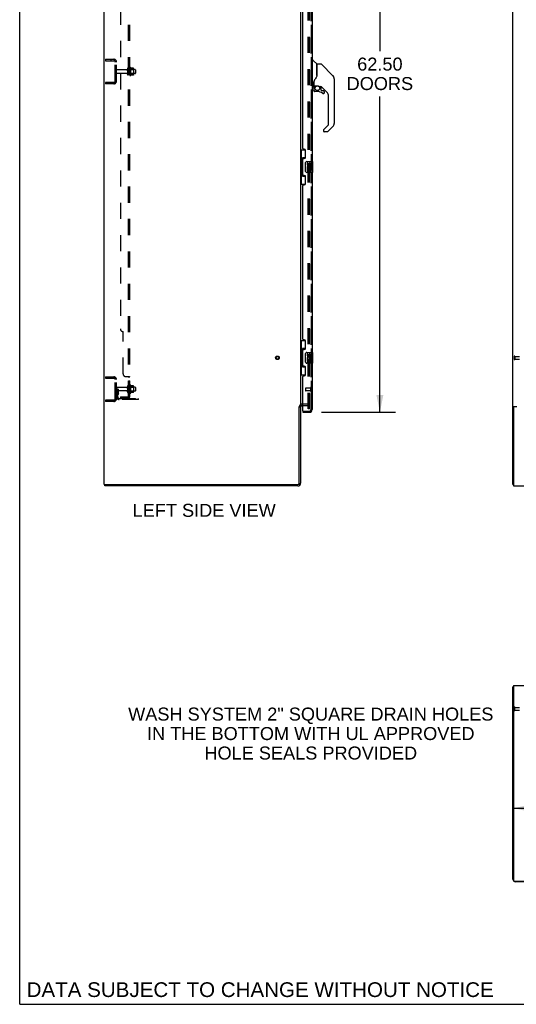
# Model space of a CAD drawing. Header units: inches. Extents: x 0 to 270, y 0 to 175.
# Tile 1 of 95: x 0 to 46, y 0 to 90. Entities that reach past the tile are written whole.
import ezdxf

# ---------------------------------------------------------------- set-up
doc = ezdxf.new("R2010")
doc.units = ezdxf.units.IN
doc.header["$LTSCALE"] = 14.84127
doc.header["$MEASUREMENT"] = 0
doc.linetypes.add('HIDDEN', pattern=[0.2, 0.1, -0.1])
doc.layers.get('0').update_dxf_attribs({"linetype": 'CONTINUOUS'})
for name, color, linetype in [('DEFAULT_2', 8, 'HIDDEN'), ('DIMENSIONS', 7, 'CONTINUOUS'), ('LEFT_OR_SECONDARY_DOOR_ASSEMBLY', 7, 'CONTINUOUS'), ('RIGHT_OR_MAIN_DOOR_ASSEMBLY', 7, 'CONTINUOUS'), ('SUBPANELS', 7, 'CONTINUOUS')]:
    doc.layers.add(name, color=color, linetype=linetype)
doc.styles.get("Standard").update_dxf_attribs({"font": 'arial.ttf'})
doc.dimstyles.new('DIMSTYLE_1', dxfattribs={"dimtxt": 1.190476, "dimasz": 1.587302, "dimexe": 0.09, "dimexo": 0.07, "dimgap": 0.0375, "dimtad": 0, "dimtih": 1, "dimtoh": 1, "dimzin": 4, "dimdsep": 46, "dimtxsty": 'Standard', "dimblk": '_FILLED', "dimblk1": '_FILLED', "dimblk2": '_FILLED', "dimcen": 0.09, "dimadec": 3, "dimazin": 1, "dimtfac": 1, "dimtdec": 3, "dimtofl": 0, "dimtmove": 0, "dimatfit": 3, "dimldrblk": '_FILLED', "dimfxl": 0, "dimtolj": 1, "dimtzin": 4, "dimarcsym": 0})

# ---------------------------------------------------------------- blocks, each defined once
blk = doc.blocks.new('_FILLED')
at = {"color": 0, "linetype": 'ByBlock'}
blk.add_solid([(0, 0), (-1, 0.2), (-1, -0.2)], dxfattribs=at)
blk = doc.blocks.new('*D10')
at = {"layer": 'DIMENSIONS', "color": 2, "linetype": 'Continuous'}
for p, q in [((27.675, 116.79), (34.449, 116.79)), ((33.02, 116.79), (33.02, 87.418)), ((33.02, 54.29), (33.02, 83.252)), ((27.675, 54.29), (34.449, 54.29))]:
    blk.add_line(p, q, dxfattribs=at)
at = {"layer": 'DIMENSIONS', "color": 2, "linetype": 'Continuous', "xscale": 1.5873015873, "yscale": 1.5873015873, "zscale": 1.5873015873}
for p, rotation in [((33.02, 116.79), 90), ((33.02, 54.29), 270)]:
    blk.add_blockref('_FILLED', p, dxfattribs=dict(at, rotation=rotation))
at = {"layer": 'DIMENSIONS', "color": 2, "linetype": 'Continuous', "insert": (33.02, 86.823), "char_height": 1.1905, "width": 6.08957, "attachment_point": 2, "line_spacing_factor": 0.9}
blk.add_mtext('62.50\\PDOORS', dxfattribs=at)
blk = doc.blocks.new('*D11')
at = {"layer": 'DIMENSIONS', "color": 2, "linetype": 'Continuous'}
for p, q in [((62.965, 16.341), (62.965, 19.41)), ((45.215, 17.981), (51.415, 17.981)), ((62.965, 17.981), (56.765, 17.981))]:
    blk.add_line(p, q, dxfattribs=at)
at = {"layer": 'DIMENSIONS', "color": 2, "linetype": 'Continuous', "xscale": 1.5873015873, "yscale": 1.5873015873, "zscale": 1.5873015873, "rotation": 180}
blk.add_blockref('_FILLED', (45.215, 17.981), dxfattribs=at)
at = {"layer": 'DIMENSIONS', "color": 2, "linetype": 'Continuous', "xscale": 1.5873015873, "yscale": 1.5873015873, "zscale": 1.5873015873}
blk.add_blockref('_FILLED', (62.965, 17.981), dxfattribs=at)
at = {"layer": 'DIMENSIONS', "color": 2, "linetype": 'Continuous', "insert": (54.09, 18.576), "char_height": 1.1905, "width": 4.16003, "attachment_point": 2, "line_spacing_factor": 0.9}
blk.add_mtext('17.75\\Ptyp.', dxfattribs=at)
blk = doc.blocks.new('*D12')
at = {"layer": 'DIMENSIONS', "color": 2, "linetype": 'Continuous'}
for p, q in [((58.814, 14.23), (58.814, 17.404)), ((60.854, 14.23), (57.385, 14.23)), ((58.814, 11.23), (58.814, 7.722)), ((58.814, 7.722), (60.203, 7.722))]:
    blk.add_line(p, q, dxfattribs=at)
at = {"layer": 'DIMENSIONS', "color": 2, "linetype": 'Continuous', "xscale": 1.5873015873, "yscale": 1.5873015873, "zscale": 1.5873015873}
for p, rotation in [((58.814, 14.23), 270), ((58.814, 11.23), 90)]:
    blk.add_blockref('_FILLED', p, dxfattribs=dict(at, rotation=rotation))
at = {"layer": 'DIMENSIONS', "color": 2, "linetype": 'Continuous', "insert": (60.798, 8.318), "char_height": 1.1905, "width": 3.23509, "attachment_point": 1, "line_spacing_factor": 0.9}
blk.add_mtext('3.00\\Ptyp.', dxfattribs=at)
blk = doc.blocks.new('*D13')
at = {"layer": 'DIMENSIONS', "color": 2, "linetype": 'Continuous'}
for p, q in [((10.103, 110.946), (15.729, 110.946)), ((10.103, 110.679), (10.103, 109.517)), ((26.707, 110.946), (21.08, 110.946))]:
    blk.add_line(p, q, dxfattribs=at)
at = {"layer": 'DIMENSIONS', "color": 2, "linetype": 'Continuous', "xscale": 1.5873015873, "yscale": 1.5873015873, "zscale": 1.5873015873, "rotation": 180}
blk.add_blockref('_FILLED', (10.103, 110.946), dxfattribs=at)
at = {"layer": 'DIMENSIONS', "color": 2, "linetype": 'Continuous', "xscale": 1.5873015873, "yscale": 1.5873015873, "zscale": 1.5873015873}
blk.add_blockref('_FILLED', (26.707, 110.946), dxfattribs=at)
at = {"layer": 'DIMENSIONS', "color": 2, "linetype": 'Continuous', "insert": (18.405, 111.541), "char_height": 1.1905, "width": 6.54983, "attachment_point": 2, "line_spacing_factor": 0.9}
blk.add_mtext('16.60\\PUSABLE\\PDEPTH', dxfattribs=at)

msp = doc.modelspace()

# ---------------------------------------------------------------- linework, layer by layer
at = {"color": 7, "linetype": 'Continuous'}
for p, q in [((0, 0), (0, 174.6032)), ((7.7528, 47.6654), (7.7528, 119.4154)), ((45.2149, 47.6654), (45.2149, 119.4154)), ((25.7528, 116.2591), (25.7528, 54.8216)), ((25.6278, 47.7904), (25.6278, 54.784)), ((25.6341, 54.7904), (25.7528, 54.7904)), ((25.7528, 54.7904), (25.7528, 47.7904)), ((25.9568, 54.9154), (25.8778, 54.9154)), ((45.3125, 54.784), (45.2149, 54.784)), ((45.2755, 54.8216), (45.5899, 54.8216)), ((45.2774, 54.7279), (45.2774, 47.5404)), ((45.5899, 54.7904), (45.3399, 54.7904)), ((7.7528, 47.6654), (25.5028, 47.6654)), ((7.8153, 47.5404), (7.8153, 47.6654)), ((25.5028, 47.5404), (7.8153, 47.5404)), ((45.2149, 47.6654), (45.2774, 47.6654)), ((45.2774, 47.5404), (110.9024, 47.5404)), ((45.2149, 11.4796), (45.2149, 29.1046)), ((45.2149, 29.1046), (45.2774, 29.1046)), ((45.2755, 29.1429), (45.2774, 29.1413)), ((45.2774, 29.2296), (45.2774, 11.3546)), ((45.2774, 29.2296), (110.9024, 29.2296)), ((45.3399, 11.2921), (110.7774, 11.2921)), ((61.9649, 11.2296), (45.4649, 11.2296)), ((0, 0), (269.8413, 0))]:
    msp.add_line(p, q, dxfattribs=at)
for points in [[(45.254, 54.8107), (45.2462, 54.8077), (45.2425, 54.8063), (45.2388, 54.8048), (45.2354, 54.8033), (45.2322, 54.8019), (45.2293, 54.8004), (45.2265, 54.7989), (45.224, 54.7973), (45.2218, 54.7957), (45.2199, 54.7941), (45.2183, 54.7925), (45.2171, 54.7908), (45.2161, 54.7892), (45.2155, 54.7875), (45.215, 54.7858), (45.2149, 54.784)], [(45.2755, 54.8216), (45.2735, 54.82), (45.271, 54.8185), (45.2682, 54.8169), (45.265, 54.8153), (45.2615, 54.8138), (45.2578, 54.8122), (45.254, 54.8107)], [(45.2388, 29.124), (45.2354, 29.1227), (45.2322, 29.1214), (45.2293, 29.1201), (45.2265, 29.1188), (45.224, 29.1174), (45.2218, 29.1159), (45.2199, 29.1144), (45.2183, 29.1129), (45.2171, 29.1114), (45.2161, 29.1098), (45.2155, 29.1082), (45.215, 29.1065), (45.2149, 29.1046)], [(45.2755, 29.1429), (45.2735, 29.1407), (45.271, 29.1387), (45.2682, 29.1367), (45.265, 29.1348), (45.2615, 29.133), (45.2578, 29.1313), (45.254, 29.1297), (45.2501, 29.1282), (45.2462, 29.1267), (45.2388, 29.124)]]:
    msp.add_lwpolyline(points, dxfattribs=at)
at = {"color": 3, "linetype": 'Continuous'}
msp.add_lwpolyline([(45.3702, 54.8216), (45.3705, 54.8198), (45.3706, 54.818), (45.3705, 54.8163), (45.3702, 54.8147), (45.3697, 54.8131), (45.369, 54.8116), (45.3681, 54.81), (45.367, 54.8085), (45.3656, 54.807), (45.364, 54.8056), (45.3624, 54.8043), (45.3607, 54.803), (45.3588, 54.8017), (45.3568, 54.8004), (45.3547, 54.7992), (45.3526, 54.7979), (45.3506, 54.7966), (45.3486, 54.7953), (45.3466, 54.794), (45.3448, 54.7925), (45.3432, 54.7911), (45.3426, 54.7904)], dxfattribs=at)
at = {"color": 7, "linetype": 'Continuous'}
for centre, radius, start, end in [((25.8778, 54.7904), 0.125, 90, 180), ((45.3399, 54.7279), 0.0625, 90, 180), ((25.5028, 47.7904), 0.25, 270, 360), ((25.5028, 47.7904), 0.125, 270, 360), ((45.4649, 28.9796), 0.25, 138.606841, 139.23913), ((45.4649, 11.4796), 0.25, 180, 270), ((45.3399, 11.3546), 0.0625, 180, 270)]:
    msp.add_arc(centre, radius, start, end, dxfattribs=at)
at = {"layer": 'DEFAULT_2', "color": 8, "linetype": 'HIDDEN'}
for p, q in [((26.4403, 54.6029), (26.4403, 116.4779)), ((26.5653, 54.6029), (26.5653, 116.4779)), ((7.8778, 86.6654), (7.8778, 86.5404)), ((7.8778, 86.6654), (8.6278, 86.6654)), ((7.8778, 86.5404), (8.6278, 86.5404)), ((8.3538, 86.6654), (8.3538, 86.5404)), ((8.7528, 84.6654), (8.7528, 86.4154)), ((8.8778, 84.6654), (8.8778, 86.4154)), ((9.8678, 85.7979), (9.8678, 85.2829)), ((9.9778, 85.7979), (9.9778, 85.2829)), ((10.1028, 85.2062), (10.1028, 85.8745)), ((10.1728, 85.8962), (10.1728, 85.1845)), ((10.4175, 85.8593), (10.1993, 85.8593)), ((10.4388, 85.796), (10.4388, 85.2847)), ((9.8053, 85.7054), (8.9078, 85.7054)), ((9.8053, 85.3754), (8.9078, 85.3754)), ((10.5728, 85.7279), (9.9778, 85.7279)), ((10.5728, 85.3529), (9.9778, 85.3529)), ((10.1228, 85.7239), (10.1028, 85.7439)), ((10.1228, 85.3569), (10.1028, 85.3369)), ((10.1228, 85.7239), (10.1228, 85.3569)), ((10.1228, 85.7239), (10.4188, 85.7239)), ((10.1228, 85.3569), (10.4188, 85.3569)), ((10.4175, 85.2215), (10.1993, 85.2215)), ((10.4188, 85.7239), (10.4388, 85.7439)), ((10.4188, 85.7239), (10.4188, 85.3569)), ((10.4188, 85.3569), (10.4388, 85.3369)), ((10.6028, 85.6979), (10.6028, 85.3829)), ((7.8778, 84.5404), (7.8778, 84.4154)), ((8.6278, 84.5404), (7.8778, 84.5404)), ((8.6278, 84.4154), (7.8778, 84.4154)), ((8.3538, 84.5404), (8.3538, 84.4154)), ((45.3399, 59.4324), (45.3399, 59.1484)), ((45.3829, 59.4324), (45.3829, 59.1484)), ((45.3829, 59.4144), (45.8299, 59.4144)), ((45.3829, 59.1664), (45.8299, 59.1664)), ((7.8778, 57.5404), (8.6278, 57.5404)), ((7.8778, 57.5404), (7.8778, 57.4154)), ((7.8778, 57.4154), (8.6278, 57.4154)), ((8.3538, 57.5404), (8.3538, 57.4154)), ((8.7528, 55.5404), (8.7528, 57.2904)), ((8.8778, 55.5404), (8.8778, 57.2904)), ((8.9818, 56.4154), (8.8778, 56.4154)), ((9.8053, 56.5804), (8.9078, 56.5804)), ((9.8053, 56.2504), (8.9078, 56.2504)), ((8.9659, 56.069), (8.917, 56.0011)), ((8.9678, 56.0748), (8.9678, 56.4154)), ((8.9678, 56.2404), (9.0718, 56.2404)), ((8.9818, 56.4154), (9.0718, 56.4154)), ((8.9818, 55.7141), (8.9818, 56.4154)), ((9.0503, 56.0082), (9.0014, 55.9403)), ((9.0718, 56.0748), (9.0718, 56.4154)), ((9.8678, 56.6729), (9.8678, 56.1579)), ((9.9778, 56.6729), (9.9778, 56.1579)), ((10.5728, 56.6029), (9.9778, 56.6029)), ((10.5728, 56.2279), (9.9778, 56.2279)), ((10.1028, 56.0812), (10.1028, 56.7495)), ((10.1228, 56.5989), (10.1028, 56.6189)), ((10.1228, 56.2319), (10.1028, 56.2119)), ((10.1228, 56.5989), (10.4188, 56.5989)), ((10.1228, 56.5989), (10.1228, 56.2319)), ((10.1228, 56.2319), (10.4188, 56.2319)), ((10.1728, 56.7712), (10.1728, 56.0595)), ((10.4175, 56.7343), (10.1993, 56.7343)), ((10.4175, 56.0965), (10.1993, 56.0965)), ((10.4188, 56.5989), (10.4388, 56.6189)), ((10.4188, 56.5989), (10.4188, 56.2319)), ((10.4188, 56.2319), (10.4388, 56.2119)), ((10.4388, 56.671), (10.4388, 56.1597)), ((10.6028, 56.5729), (10.6028, 56.2579)), ((8.6278, 55.4154), (7.8778, 55.4154)), ((7.8778, 55.4154), (7.8778, 55.2904)), ((8.6278, 55.2904), (7.8778, 55.2904)), ((8.3538, 55.4154), (8.3538, 55.2904)), ((9.1243, 55.5716), (10.8778, 55.5716)), ((10.8778, 55.4676), (9.1243, 55.4676)), ((10.3748, 55.4676), (10.3748, 55.5716)), ((10.6308, 55.4676), (10.6308, 55.5716)), ((10.8778, 55.4676), (10.8778, 55.5716)), ((26.3778, 55.0404), (25.8778, 55.0404)), ((25.9568, 54.9154), (26.3778, 54.9154)), ((26.5653, 54.6029), (26.4403, 54.6029)), ((26.5653, 54.6029), (26.4403, 54.6029)), ((45.3399, 26.9626), (45.3399, 27.2466)), ((45.3829, 26.9626), (45.3829, 27.2466)), ((45.3829, 27.2286), (45.8299, 27.2286)), ((45.3829, 26.9806), (45.8299, 26.9806))]:
    msp.add_line(p, q, dxfattribs=at)
for points in [[(10.1993, 85.8593), (10.1981, 85.8593), (10.1968, 85.8596), (10.1958, 85.8599), (10.195, 85.8602), (10.1943, 85.8605), (10.1938, 85.8609), (10.1933, 85.8612), (10.1928, 85.8616), (10.1924, 85.8619), (10.1921, 85.8623), (10.1918, 85.8626), (10.1915, 85.8629), (10.1913, 85.8632), (10.1911, 85.8635), (10.1909, 85.8638), (10.1907, 85.864), (10.1906, 85.8643), (10.1904, 85.8645)], [(10.4266, 85.8533), (10.4258, 85.8548), (10.4248, 85.8561), (10.4235, 85.8572), (10.4221, 85.8581), (10.4205, 85.8588), (10.4188, 85.8592), (10.4175, 85.8593)], [(10.1904, 85.2162), (10.1906, 85.2164), (10.1907, 85.2167), (10.1909, 85.217), (10.1911, 85.2173), (10.1913, 85.2176), (10.1915, 85.2179), (10.1918, 85.2182), (10.1921, 85.2185), (10.1924, 85.2188), (10.1928, 85.2191), (10.1933, 85.2195), (10.1938, 85.2198), (10.1943, 85.2202), (10.195, 85.2205), (10.1958, 85.2209), (10.1968, 85.2212), (10.1981, 85.2214), (10.1993, 85.2215)], [(10.4266, 85.2274), (10.4258, 85.226), (10.4248, 85.2247), (10.4235, 85.2235), (10.4221, 85.2226), (10.4205, 85.222), (10.4188, 85.2216), (10.4175, 85.2215)], [(10.1993, 56.7343), (10.1981, 56.7343), (10.1968, 56.7346), (10.1958, 56.7349), (10.195, 56.7352), (10.1943, 56.7355), (10.1938, 56.7359), (10.1933, 56.7362), (10.1928, 56.7366), (10.1924, 56.7369), (10.1921, 56.7373), (10.1918, 56.7376), (10.1915, 56.7379), (10.1913, 56.7382), (10.1911, 56.7385), (10.1909, 56.7388), (10.1907, 56.739), (10.1906, 56.7393), (10.1904, 56.7395)], [(10.1904, 56.0912), (10.1906, 56.0914), (10.1907, 56.0917), (10.1909, 56.092), (10.1911, 56.0923), (10.1913, 56.0926), (10.1915, 56.0929), (10.1918, 56.0932), (10.1921, 56.0935), (10.1924, 56.0938), (10.1928, 56.0941), (10.1933, 56.0945), (10.1938, 56.0948), (10.1943, 56.0952), (10.195, 56.0955), (10.1958, 56.0959), (10.1968, 56.0962), (10.1981, 56.0964), (10.1993, 56.0965)], [(10.4266, 56.7283), (10.4258, 56.7298), (10.4248, 56.7311), (10.4235, 56.7322), (10.4221, 56.7331), (10.4205, 56.7338), (10.4188, 56.7342), (10.4175, 56.7343)], [(10.4266, 56.1024), (10.4258, 56.101), (10.4248, 56.0997), (10.4235, 56.0985), (10.4221, 56.0976), (10.4205, 56.097), (10.4188, 56.0966), (10.4175, 56.0965)]]:
    msp.add_lwpolyline(points, dxfattribs=at)
for radius in [0.1635, 0.124]:
    msp.add_circle((23.6278, 59.2904), radius, dxfattribs=at)
for centre, radius, start, end in [((8.6278, 86.4154), 0.25, 0, 90), ((8.6278, 86.4154), 0.125, 0, 90), ((9.9228, 85.7979), 0.055, 0, 180), ((10.1411, 85.8745), 0.0384, 34.449665, 180), ((9.5726, 85.5404), 0.6977, 27.681396, 30.663132), ((10.2976, 85.796), 0.1412, 0, 23.950005), ((8.9078, 85.6754), 0.03, 90, 180), ((8.9078, 85.4054), 0.03, 180, 270), ((9.8053, 85.7679), 0.0625, 270, 360), ((9.8053, 85.3129), 0.0625, 0, 90), ((9.9228, 85.2829), 0.055, 180, 360), ((10.1411, 85.2062), 0.0384, 180, 325.550335), ((9.5726, 85.5404), 0.6977, 329.336868, 332.318604), ((10.2976, 85.2847), 0.1412, 336.049995, 360), ((10.5728, 85.6979), 0.03, 0, 90), ((10.5728, 85.3829), 0.03, 270, 360), ((8.6278, 84.6654), 0.25, 270, 360), ((8.6278, 84.6654), 0.125, 270, 360), ((45.3614, 59.4324), 0.0215, 0, 180), ((45.3614, 59.1484), 0.0215, 180, 360), ((8.6278, 57.2904), 0.25, 0, 90), ((8.6278, 57.2904), 0.125, 0, 90), ((8.9078, 56.5504), 0.03, 90, 180), ((8.9078, 56.2804), 0.03, 180, 270), ((9.0858, 55.8795), 0.208, 144.246113, 180), ((8.9578, 56.0748), 0.01, 324.246113, 360), ((8.9578, 56.0748), 0.114, 324.246113, 360), ((9.8053, 56.6429), 0.0625, 270, 360), ((9.8053, 56.1879), 0.0625, 0, 90), ((9.9228, 56.6729), 0.055, 0, 180), ((9.9228, 56.1579), 0.055, 180, 360), ((10.1411, 56.7495), 0.0384, 34.449665, 180), ((10.1411, 56.0812), 0.0384, 180, 325.550335), ((9.5726, 56.4154), 0.6977, 27.681396, 30.663132), ((9.5726, 56.4154), 0.6977, 329.336868, 332.318604), ((10.2976, 56.671), 0.1412, 0, 23.950005), ((10.2976, 56.1597), 0.1412, 336.049995, 360), ((10.5728, 56.5729), 0.03, 0, 90), ((10.5728, 56.2579), 0.03, 270, 360), ((8.6278, 55.5404), 0.25, 270, 360), ((8.6278, 55.5404), 0.125, 270, 360), ((9.1243, 55.7141), 0.2465, 180, 270), ((9.0858, 55.8795), 0.104, 144.246113, 180), ((9.1243, 55.7141), 0.1425, 180, 270), ((25.8778, 54.7904), 0.25, 90, 180), ((26.3778, 54.8529), 0.1875, 0, 90), ((26.3778, 54.8529), 0.0625, 0, 90), ((45.3614, 27.2466), 0.0215, 359.999999, 180), ((45.3614, 26.9626), 0.0215, 180, 0.000001)]:
    msp.add_arc(centre, radius, start, end, dxfattribs=at)
at = {"layer": 'LEFT_OR_SECONDARY_DOOR_ASSEMBLY', "color": 8, "linetype": 'HIDDEN'}
for p, q in [((26.7068, 54.5369), (26.7068, 116.5439)), ((26.2068, 56.5084), (26.2068, 56.2804)), ((26.6638, 56.5184), (26.2168, 56.5184)), ((26.6638, 56.2704), (26.2168, 56.2704)), ((26.6638, 56.5364), (26.6638, 56.2524)), ((25.9768, 54.3944), (26.5643, 54.3944))]:
    msp.add_line(p, q, dxfattribs=at)
at = {"layer": 'LEFT_OR_SECONDARY_DOOR_ASSEMBLY', "color": 3, "linetype": 'Continuous'}
for p, q in [((26.8108, 93.7904), (26.8108, 77.2904)), ((25.9568, 78.4979), (25.9568, 92.5829)), ((26.0768, 78.4379), (26.0168, 78.4379)), ((26.2068, 77.6879), (26.2068, 78.3079)), ((25.9568, 76.0829), (25.9568, 77.4979)), ((26.0168, 77.5579), (26.0768, 77.5579)), ((26.0768, 76.0229), (26.0168, 76.0229)), ((26.2068, 75.2729), (26.2068, 75.8929)), ((26.8108, 76.2904), (26.8108, 59.7904)), ((25.9568, 60.9979), (25.9568, 75.0829)), ((26.0168, 75.1429), (26.0768, 75.1429)), ((26.0768, 60.9379), (26.0168, 60.9379)), ((26.2068, 60.1879), (26.2068, 60.8079)), ((25.9568, 58.5829), (25.9568, 59.9979)), ((26.0168, 60.0579), (26.0768, 60.0579)), ((26.8108, 58.7904), (26.8108, 54.5369)), ((26.0768, 58.5229), (26.0168, 58.5229)), ((26.2068, 57.7729), (26.2068, 58.3929)), ((25.9568, 54.4144), (25.9568, 57.5829)), ((26.0168, 57.6429), (26.0768, 57.6429)), ((25.9568, 54.2904), (26.5643, 54.2904))]:
    msp.add_line(p, q, dxfattribs=at)
at = {"layer": 'LEFT_OR_SECONDARY_DOOR_ASSEMBLY', "color": 7, "linetype": 'Continuous'}
for p, q in [((26.8501, 86.4853), (26.8108, 86.4853)), ((26.8501, 84.1703), (26.8501, 86.5364)), ((26.858, 86.5443), (26.9126, 86.5443)), ((27.2352, 86.238), (26.9404, 86.5328)), ((27.2438, 86.2171), (27.2438, 85.1656)), ((27.2517, 85.1775), (27.2517, 86.2215)), ((27.6128, 86.2293), (27.2596, 86.2293)), ((27.6685, 86.2063), (28.7112, 85.1636)), ((27.2513, 85.186), (27.2303, 85.1286)), ((28.4059, 85.4689), (28.4058, 85.4689)), ((28.7115, 85.163), (28.4461, 85.4286)), ((28.7784, 85.0738), (28.7785, 85.0732)), ((28.8265, 84.8852), (28.8265, 80.7822)), ((26.8501, 84.2215), (26.8108, 84.2215)), ((26.9289, 84.1624), (26.858, 84.1624)), ((26.9683, 84.611), (26.9682, 84.603)), ((26.9682, 84.603), (26.9682, 84.2018)), ((26.9684, 84.5191), (26.9687, 84.5257)), ((26.9687, 84.5257), (26.9693, 84.5323)), ((26.9693, 84.5323), (26.9702, 84.5388)), ((26.9702, 84.5388), (26.9713, 84.5454)), ((26.9713, 84.5454), (26.9727, 84.5519)), ((26.9722, 84.0293), (26.9722, 83.7917)), ((26.9744, 84.0293), (26.9834, 84.0293)), ((26.9771, 84.6335), (26.9761, 84.6088)), ((26.9761, 84.2535), (26.9761, 84.6088)), ((26.9958, 84.2338), (27.2911, 84.2338)), ((27.0951, 84.2338), (27.0298, 84.1685)), ((27.0354, 84.1631), (27.0334, 84.165)), ((27.0378, 84.1607), (27.0354, 84.1631)), ((27.4878, 84.1624), (27.5639, 84.1624)), ((27.6021, 84.1587), (27.6021, 83.8754)), ((28.1417, 83.6661), (27.6465, 84.1613)), ((26.9834, 83.7917), (26.9744, 83.7917)), ((27.2871, 83.713), (27.0509, 83.713)), ((27.6055, 83.867), (27.6774, 83.7952)), ((27.6857, 83.7917), (27.8383, 83.7917)), ((27.8469, 83.5174), (27.8383, 83.517)), ((27.9151, 83.5937), (27.9064, 83.5937)), ((27.9151, 83.5937), (27.9146, 83.5851)), ((27.917, 83.713), (27.917, 83.5937)), ((28.3147, 80.6967), (28.3147, 83.2485)), ((27.8603, 80.2097), (28.2916, 80.641)), ((28.7112, 80.5038), (28.259, 80.0516)), ((27.8422, 80.1672), (27.8422, 80.1073)), ((28.2033, 80.0286), (27.921, 80.0286)), ((25.7528, 78.3654), (26.1933, 78.3654)), ((25.7918, 78.3654), (25.7918, 77.3404)), ((26.1568, 78.3654), (26.1568, 77.5855)), ((25.7701, 77.3404), (25.8928, 77.3404)), ((25.7701, 77.3404), (25.7701, 76.2404)), ((25.8928, 77.3707), (25.8928, 77.3911)), ((25.8928, 76.2404), (25.8928, 77.3404)), ((26.1568, 77.6304), (25.9298, 77.6304)), ((25.9298, 77.6304), (25.9298, 75.9504)), ((26.2158, 76.3904), (26.2158, 77.1904)), ((26.3158, 77.2904), (26.8558, 77.2904)), ((26.4163, 77.1362), (26.3534, 77.1362)), ((26.3534, 77.1362), (26.3534, 76.9998)), ((26.4163, 76.9998), (26.4163, 77.1362)), ((26.4814, 77.0624), (26.4814, 76.9934)), ((26.542, 76.9998), (26.542, 77.0418)), ((26.6049, 77.0419), (26.6049, 76.9055)), ((26.6049, 76.9055), (26.6678, 76.9055)), ((26.6678, 76.9055), (26.6678, 77.0419)), ((26.8708, 76.3054), (26.8708, 77.2754)), ((25.7701, 76.2404), (25.8928, 76.2404)), ((25.7918, 76.2404), (25.7918, 75.2154)), ((25.8928, 76.1897), (25.8928, 76.2101)), ((25.9298, 75.9504), (26.1568, 75.9504)), ((26.1568, 75.9953), (26.1568, 75.2154)), ((26.8558, 76.2904), (26.3158, 76.2904)), ((26.3716, 76.6749), (26.3534, 76.6749)), ((26.3534, 76.6749), (26.3534, 76.4446)), ((26.3534, 76.4446), (26.4163, 76.4446)), ((26.406, 76.6749), (26.4334, 76.6941)), ((26.406, 76.6749), (26.6678, 76.6749)), ((26.4163, 76.6121), (26.4814, 76.6121)), ((26.4163, 76.4446), (26.4163, 76.6121)), ((26.4814, 76.6121), (26.4814, 76.476)), ((26.4814, 76.476), (26.542, 76.476)), ((26.542, 76.6121), (26.6049, 76.6121)), ((26.542, 76.476), (26.542, 76.6121)), ((26.5971, 76.7109), (26.6548, 76.6859)), ((26.6049, 76.6121), (26.6049, 76.4446)), ((26.6049, 76.4446), (26.6678, 76.4446)), ((26.6678, 76.4446), (26.6678, 76.6749)), ((25.7528, 75.2154), (26.1933, 75.2154)), ((25.7528, 60.8654), (26.1933, 60.8654)), ((25.7918, 60.8654), (25.7918, 59.8404)), ((26.1568, 60.8654), (26.1568, 60.0855)), ((25.7701, 59.8404), (25.8928, 59.8404)), ((25.7701, 59.8404), (25.7701, 58.7404)), ((25.8928, 59.8707), (25.8928, 59.8911)), ((25.8928, 58.7404), (25.8928, 59.8404)), ((26.1568, 60.1304), (25.9298, 60.1304)), ((25.9298, 60.1304), (25.9298, 58.4504)), ((26.2158, 58.8904), (26.2158, 59.6904)), ((26.3158, 59.7904), (26.8558, 59.7904)), ((26.4163, 59.6362), (26.3534, 59.6362)), ((26.3534, 59.6362), (26.3534, 59.4998)), ((26.4163, 59.4998), (26.4163, 59.6362)), ((26.8708, 58.8054), (26.8708, 59.7754)), ((25.7701, 58.7404), (25.8928, 58.7404)), ((25.7918, 58.7404), (25.7918, 57.7154)), ((25.8928, 58.6897), (25.8928, 58.7101)), ((26.8558, 58.7904), (26.3158, 58.7904)), ((26.3716, 59.1749), (26.3534, 59.1749)), ((26.3534, 59.1749), (26.3534, 58.9446)), ((26.3534, 58.9446), (26.4163, 58.9446)), ((26.406, 59.1749), (26.4334, 59.1941)), ((26.406, 59.1749), (26.6678, 59.1749)), ((26.4163, 59.1121), (26.4814, 59.1121)), ((26.4163, 58.9446), (26.4163, 59.1121)), ((26.4814, 59.5624), (26.4814, 59.4934)), ((26.4814, 59.1121), (26.4814, 58.976)), ((26.4814, 58.976), (26.542, 58.976)), ((26.542, 59.4998), (26.542, 59.5418)), ((26.542, 59.1121), (26.6049, 59.1121)), ((26.542, 58.976), (26.542, 59.1121)), ((26.5971, 59.2109), (26.6548, 59.1859)), ((26.6049, 59.5419), (26.6049, 59.4055)), ((26.6049, 59.4055), (26.6678, 59.4055)), ((26.6049, 59.1121), (26.6049, 58.9446)), ((26.6049, 58.9446), (26.6678, 58.9446)), ((26.6678, 59.4055), (26.6678, 59.5419)), ((26.6678, 58.9446), (26.6678, 59.1749)), ((25.9298, 58.4504), (26.1568, 58.4504)), ((26.1568, 58.4953), (26.1568, 57.7154)), ((25.7528, 57.7154), (26.1933, 57.7154)), ((25.9568, 54.3944), (25.9768, 54.3944)), ((25.9568, 54.3944), (25.9568, 54.2904))]:
    msp.add_line(p, q, dxfattribs=at)
for points in [[(27.6685, 86.2063), (27.6608, 86.213), (27.6522, 86.2187), (27.643, 86.2233), (27.6333, 86.2266), (27.6231, 86.2287), (27.6128, 86.2293)], [(27.2303, 85.1286), (27.1999, 85.0599), (27.1635, 84.9896), (27.1216, 84.9178), (27.0745, 84.8448), (27.0293, 84.7793)], [(27.2438, 85.3536), (27.2456, 85.353), (27.2481, 85.3517), (27.2499, 85.3502), (27.251, 85.3489), (27.2516, 85.3477), (27.2517, 85.3465)], [(28.8189, 84.9622), (28.8115, 84.9927), (28.7979, 85.0325), (28.78, 85.0707), (28.7581, 85.1067), (28.7328, 85.1399), (28.7115, 85.163)], [(26.9726, 84.5517), (26.9735, 84.5553), (26.9746, 84.559), (26.9757, 84.5627), (26.9761, 84.564)], [(26.9744, 84.0293), (26.975, 84.0446), (26.9768, 84.0598), (26.9798, 84.0748), (26.9839, 84.0895), (26.9892, 84.1038), (26.9956, 84.1177), (27.0031, 84.131), (27.0116, 84.1437), (27.021, 84.1557), (27.0314, 84.167)], [(27.0293, 84.7793), (27.0186, 84.763), (27.0035, 84.7344), (26.991, 84.7022), (26.982, 84.668), (26.9771, 84.6335)], [(27.0378, 84.1607), (27.0279, 84.1499), (27.0189, 84.1385), (27.0108, 84.1264), (27.0037, 84.1137), (26.9976, 84.1004), (26.9925, 84.0867), (26.9886, 84.0727), (26.9857, 84.0584), (26.984, 84.044), (26.9834, 84.0293)], [(27.0334, 84.165), (27.0326, 84.1658), (27.032, 84.1664), (27.0316, 84.1668), (27.0314, 84.167)], [(27.2911, 84.2338), (27.2943, 84.2338), (27.3079, 84.2332), (27.3213, 84.232), (27.3343, 84.2301), (27.3468, 84.2276), (27.3589, 84.2246), (27.3702, 84.2212), (27.3808, 84.2175), (27.3908, 84.2136), (27.4001, 84.2096), (27.4088, 84.2055), (27.4167, 84.2014), (27.424, 84.1974), (27.4307, 84.1935), (27.4369, 84.1898), (27.4426, 84.1863), (27.4477, 84.183), (27.4523, 84.18), (27.4604, 84.1746)], [(27.4604, 84.1746), (27.4639, 84.1724), (27.4671, 84.1703), (27.47, 84.1685), (27.4728, 84.167), (27.4755, 84.1656), (27.4784, 84.1643), (27.4819, 84.1632), (27.4861, 84.1625)], [(27.0509, 83.7152), (27.0423, 83.7157), (27.0339, 83.7171), (27.0256, 83.7195), (27.0177, 83.7228), (27.0102, 83.7269), (27.0032, 83.7319), (26.9968, 83.7376), (26.9911, 83.744), (26.9861, 83.751), (26.982, 83.7585), (26.9787, 83.7665), (26.9763, 83.7747), (26.9749, 83.7832), (26.9744, 83.7917)], [(26.9834, 83.7917), (26.9839, 83.7841), (26.9851, 83.7766), (26.9873, 83.7693), (26.9902, 83.7623), (26.9938, 83.7557), (26.9982, 83.7495), (27.0032, 83.7439), (27.0089, 83.7388), (27.015, 83.7345), (27.0217, 83.7308), (27.0286, 83.7279), (27.0359, 83.7258), (27.0434, 83.7245), (27.0511, 83.7241)], [(27.0509, 83.7152), (27.0509, 83.7154), (27.051, 83.7159), (27.051, 83.7167), (27.051, 83.7178), (27.051, 83.7191), (27.051, 83.7206), (27.0511, 83.7241)], [(27.8383, 83.517), (27.8295, 83.5175), (27.8208, 83.519), (27.8124, 83.5215), (27.8043, 83.5249), (27.7966, 83.5293), (27.7895, 83.5345)], [(27.7953, 83.5413), (27.8015, 83.5368), (27.8082, 83.5329), (27.8153, 83.5299), (27.8226, 83.5277), (27.8302, 83.5263), (27.8378, 83.5258), (27.8454, 83.5262), (27.853, 83.5274), (27.8603, 83.5294), (27.8674, 83.5323), (27.8741, 83.5359), (27.8804, 83.5403), (27.8861, 83.5454), (27.8913, 83.551), (27.8957, 83.5572), (27.8995, 83.5639), (27.9025, 83.571), (27.9046, 83.5784), (27.9059, 83.5859), (27.9064, 83.5937)], [(27.9146, 83.5851), (27.9132, 83.5766), (27.9108, 83.5684), (27.9075, 83.5604), (27.9033, 83.5529), (27.8983, 83.5459), (27.8926, 83.5394), (27.8862, 83.5337), (27.8792, 83.5287), (27.8716, 83.5246), (27.8637, 83.5213), (27.8554, 83.5189), (27.8469, 83.5174)], [(27.8603, 80.2097), (27.8594, 80.2088), (27.8586, 80.2079), (27.8577, 80.207), (27.8569, 80.2061), (27.8561, 80.2052), (27.8553, 80.2042)], [(25.9298, 77.6066), (25.9299, 77.6033), (25.9304, 77.5996), (25.9313, 77.5956), (25.9326, 77.5912), (25.9343, 77.5865), (25.9363, 77.5814), (25.9388, 77.5759), (25.9418, 77.5699), (25.9452, 77.5634), (25.949, 77.5565), (25.9533, 77.5492), (25.9581, 77.5413), (25.9634, 77.5329), (25.9657, 77.5294)], [(26.2158, 77.1904), (26.216, 77.1967), (26.2166, 77.2029), (26.2176, 77.209), (26.2189, 77.215), (26.2205, 77.2209), (26.2225, 77.2265)], [(25.9657, 76.0514), (25.9634, 76.0478), (25.9581, 76.0395), (25.9533, 76.0316), (25.949, 76.0242), (25.9452, 76.0173), (25.9418, 76.0109), (25.9388, 76.0049), (25.9363, 75.9993), (25.9343, 75.9942), (25.9326, 75.9895), (25.9313, 75.9851), (25.9304, 75.9811), (25.9299, 75.9775), (25.9298, 75.9741)], [(26.2225, 76.3542), (26.2205, 76.3599), (26.2189, 76.3657), (26.2176, 76.3717), (26.2166, 76.3778), (26.216, 76.3841), (26.2158, 76.3904)], [(25.9298, 60.1066), (25.9299, 60.1033), (25.9304, 60.0996), (25.9313, 60.0956), (25.9326, 60.0912), (25.9343, 60.0865), (25.9363, 60.0814), (25.9388, 60.0759), (25.9418, 60.0699), (25.9452, 60.0634), (25.949, 60.0565), (25.9533, 60.0492), (25.9581, 60.0413), (25.9634, 60.0329), (25.9657, 60.0294)], [(26.2158, 59.6904), (26.216, 59.6967), (26.2166, 59.7029), (26.2176, 59.709), (26.2189, 59.715), (26.2205, 59.7209), (26.2225, 59.7265)], [(26.2225, 58.8542), (26.2205, 58.8599), (26.2189, 58.8657), (26.2176, 58.8717), (26.2166, 58.8778), (26.216, 58.8841), (26.2158, 58.8904)], [(25.9657, 58.5514), (25.9634, 58.5478), (25.9581, 58.5395), (25.9533, 58.5316), (25.949, 58.5242), (25.9452, 58.5173), (25.9418, 58.5109), (25.9388, 58.5049), (25.9363, 58.4993), (25.9343, 58.4942), (25.9326, 58.4895), (25.9313, 58.4851), (25.9304, 58.4811), (25.9299, 58.4775), (25.9298, 58.4741)]]:
    msp.add_lwpolyline(points, dxfattribs=at)
msp.add_circle((27.2871, 84.0083), 0.2165, dxfattribs=at)
for centre, radius, start, end in [((26.858, 86.5364), 0.00787, 90, 180), ((26.9126, 86.5049), 0.0394, 45, 90), ((27.2143, 86.2171), 0.0295, 0, 45), ((27.232, 86.0476), 0.0197, 306.994048, 360), ((27.2596, 86.2215), 0.00787, 90, 180), ((28.4328, 84.8852), 0.3937, 20.947881, 45), ((28.4328, 84.8852), 0.3937, 0, 11.2904), ((26.858, 84.1703), 0.00787, 180, 270), ((26.9289, 84.2018), 0.0394, 270, 360), ((27.169, 84.0293), 0.1969, 135, 180), ((26.9958, 84.2535), 0.0197, 180, 270), ((27.5639, 83.9656), 0.1969, 50.649783, 90), ((27.0509, 83.7917), 0.0787, 180, 270), ((27.2871, 82.9256), 0.7874, 50.478804, 90), ((27.6139, 83.8754), 0.0118, 180, 225), ((27.6857, 83.8035), 0.0118, 225, 270), ((27.8383, 83.5937), 0.0787, 230.478804, 360), ((27.8383, 83.713), 0.0787, 0, 90), ((27.7241, 83.2485), 0.5906, 0, 45), ((28.2359, 80.6967), 0.0787, 315, 360), ((28.4328, 80.7822), 0.3937, 315, 360), ((27.9013, 80.1672), 0.0591, 141.132632, 180), ((27.921, 80.1073), 0.0787, 180, 270), ((28.2033, 80.1073), 0.0787, 270, 315), ((26.3158, 77.1904), 0.1, 90, 158.794594), ((26.5073, 76.7481), 0.1541, 161.419882, 206.196295), ((26.4477, 76.9998), 0.0943, 180, 360), ((26.5106, 76.7484), 0.1572, 336.596647, 161.879131), ((26.4477, 76.9998), 0.0314, 180, 261.229462), ((26.5106, 76.7484), 0.0943, 336.596647, 215.112175), ((26.4471, 77.0047), 0.0362, 263.428547, 341.76278), ((26.5735, 77.0419), 0.0943, 68.699895, 167.433789), ((26.5734, 77.0419), 0.0314, 0, 180.048471), ((26.5735, 77.0419), 0.0943, 0, 68.670392), ((26.8558, 77.2754), 0.015, 0, 90), ((26.3158, 76.3904), 0.1, 201.20502, 270), ((26.5106, 76.7484), 0.1572, 205.737045, 207.853202), ((26.8558, 76.3054), 0.015, 270, 360), ((26.3158, 59.6904), 0.1, 90, 158.794594), ((26.5735, 59.5419), 0.0943, 68.699895, 167.433789), ((26.5735, 59.5419), 0.0943, 0, 68.670392), ((26.8558, 59.7754), 0.015, 0, 90), ((26.3158, 58.8904), 0.1, 201.20502, 270), ((26.5073, 59.2481), 0.1541, 161.419882, 206.196295), ((26.4477, 59.4998), 0.0943, 180, 360), ((26.5106, 59.2484), 0.1572, 336.596647, 161.879131), ((26.5106, 59.2484), 0.1572, 205.737045, 207.853202), ((26.4477, 59.4998), 0.0314, 180, 261.229462), ((26.5106, 59.2484), 0.0943, 336.596647, 215.112175), ((26.4471, 59.5047), 0.0362, 263.428547, 341.76278), ((26.5734, 59.5419), 0.0314, 0, 180.048471), ((26.8558, 58.8054), 0.015, 270, 360)]:
    msp.add_arc(centre, radius, start, end, dxfattribs=at)
at = {"layer": 'LEFT_OR_SECONDARY_DOOR_ASSEMBLY', "color": 3, "linetype": 'Continuous'}
for centre, radius, start, end in [((26.0168, 78.4979), 0.06, 180, 270), ((26.0768, 78.3079), 0.13, 0, 90), ((26.0768, 77.6879), 0.13, 270, 360), ((26.0168, 77.4979), 0.06, 90, 180), ((26.0168, 76.0829), 0.06, 180, 270), ((26.0768, 75.8929), 0.13, 0, 90), ((26.0168, 75.0829), 0.06, 90, 180), ((26.0768, 75.2729), 0.13, 270, 360), ((26.0168, 60.9979), 0.06, 180, 270), ((26.0768, 60.8079), 0.13, 0, 90), ((26.0168, 59.9979), 0.06, 90, 180), ((26.0768, 60.1879), 0.13, 270, 360), ((26.0168, 58.5829), 0.06, 180, 270), ((26.0768, 58.3929), 0.13, 0, 90), ((26.0168, 57.5829), 0.06, 90, 180), ((26.0768, 57.7729), 0.13, 270, 360), ((25.9768, 54.4144), 0.02, 180, 270), ((26.5643, 54.5369), 0.2465, 270, 360)]:
    msp.add_arc(centre, radius, start, end, dxfattribs=at)
at = {"layer": 'LEFT_OR_SECONDARY_DOOR_ASSEMBLY', "color": 8, "linetype": 'HIDDEN'}
for centre, radius, start, end in [((26.2168, 56.5084), 0.01, 90, 180), ((26.2168, 56.2804), 0.01, 180, 270), ((26.6853, 56.5364), 0.0215, 0, 180), ((26.6853, 56.2524), 0.0215, 180, 360), ((26.5643, 54.5369), 0.1425, 270, 360)]:
    msp.add_arc(centre, radius, start, end, dxfattribs=at)
at = {"layer": 'LEFT_OR_SECONDARY_DOOR_ASSEMBLY', "color": 7, "linetype": 'Continuous'}
for centre, start_param, end_param in [((25.9969, 77.3809), 0.699287, 1.5140098), ((25.9969, 77.3809), -4.6556025, -3.8408796), ((25.9969, 76.1999), 0.699287, 1.5140098), ((25.9969, 76.1999), -4.6556025, -3.8408796), ((25.9969, 59.8809), 0.699287, 1.5140098), ((25.9969, 59.8809), -4.6556025, -3.8408796), ((25.9969, 58.6999), 0.699287, 1.5140098), ((25.9969, 58.6999), -4.6556025, -3.8408796)]:
    msp.add_ellipse(centre, major_axis=(0, 0.18), ratio=0.5794935, start_param=start_param, end_param=end_param, dxfattribs=at)
at = {"layer": 'RIGHT_OR_MAIN_DOOR_ASSEMBLY', "color": 8, "linetype": 'HIDDEN'}
for p, q in [((26.7068, 116.5439), (26.7068, 54.5369)), ((25.9768, 54.3944), (26.5643, 54.3944))]:
    msp.add_line(p, q, dxfattribs=at)
msp.add_arc((26.5643, 54.5369), 0.1425, 270, 360, dxfattribs=at)
at = {"layer": 'SUBPANELS', "color": 8, "linetype": 'HIDDEN'}
for p, q in [((9.9778, 55.6966), (9.9778, 115.3841)), ((10.1028, 55.6966), (10.1028, 115.3841)), ((9.2278, 109.1341), (9.2278, 61.9466)), ((9.9778, 85.7904), (10.1028, 85.7904)), ((9.9778, 85.2904), (10.1028, 85.2904)), ((9.4778, 57.8216), (9.4778, 61.6966)), ((9.7278, 57.5716), (10.0488, 57.5716)), ((9.9778, 57.5363), (10.1028, 57.5363)), ((9.9778, 57.1746), (10.1028, 57.1746)), ((9.9778, 56.8936), (10.1028, 56.8936)), ((10.0508, 57.57), (10.0532, 57.5684)), ((10.1027, 57.5377), (10.1028, 57.5363)), ((9.9778, 56.6654), (10.1028, 56.6654)), ((9.9778, 56.1654), (10.1028, 56.1654)), ((9.2278, 55.6966), (9.8658, 55.6966)), ((9.2278, 55.6966), (9.2278, 55.5716)), ((9.8658, 55.5716), (9.2278, 55.5716)), ((9.4778, 55.6966), (9.4778, 55.5716)), ((10.0488, 55.6581), (9.9523, 55.7375)), ((9.9738, 55.7196), (9.9737, 55.7196)), ((9.9772, 55.717), (9.9779, 55.7164)), ((9.9778, 55.6966), (10.1028, 55.6966)), ((10.0339, 55.6966), (10.0374, 55.6965))]:
    msp.add_line(p, q, dxfattribs=at)
for points in [[(9.9523, 57.5716), (9.9519, 57.5698), (9.9517, 57.5681), (9.9518, 57.5665), (9.952, 57.5649), (9.9525, 57.5633), (9.9532, 57.5618), (9.9541, 57.5602), (9.9553, 57.5587), (9.9566, 57.5573), (9.9581, 57.5559), (9.9597, 57.5545), (9.9614, 57.5532), (9.9633, 57.5519), (9.9671, 57.5492)], [(9.9523, 57.5716), (9.9519, 57.5698), (9.9517, 57.5681), (9.9518, 57.5665)], [(9.952, 57.5649), (9.9525, 57.5633), (9.9532, 57.5618), (9.9541, 57.5602), (9.9553, 57.5587), (9.9566, 57.5573), (9.9581, 57.5559), (9.9597, 57.5545)], [(9.9671, 57.5492), (9.9691, 57.5479), (9.971, 57.5465), (9.9727, 57.545), (9.9743, 57.5436), (9.9756, 57.5421), (9.9766, 57.5406), (9.9772, 57.5391), (9.9776, 57.5377), (9.9778, 57.5363)], [(9.971, 57.5465), (9.9727, 57.545), (9.9743, 57.5436), (9.9756, 57.5421), (9.9766, 57.5406)], [(9.9772, 57.5391), (9.9776, 57.5377), (9.9778, 57.5363)], [(10.0488, 57.5716), (10.0508, 57.57), (10.0532, 57.5684), (10.056, 57.5669), (10.059, 57.5653), (10.0623, 57.5637), (10.0658, 57.5622), (10.0694, 57.5606)], [(10.0694, 57.5606), (10.0767, 57.5576), (10.0802, 57.5561), (10.0835, 57.5546)], [(10.0835, 57.5546), (10.0867, 57.5531), (10.0896, 57.5515), (10.0924, 57.5499), (10.0951, 57.5481), (10.0975, 57.5462), (10.0993, 57.5444), (10.1007, 57.5426), (10.1017, 57.5408), (10.1023, 57.5392), (10.1027, 57.5377), (10.1028, 57.5363)], [(10.0924, 57.5499), (10.0951, 57.5481), (10.0975, 57.5462), (10.0993, 57.5444), (10.1007, 57.5426)], [(9.9523, 55.7375), (9.9519, 55.7368), (9.9517, 55.7361), (9.9518, 55.7352), (9.952, 55.7343), (9.9525, 55.7332), (9.9532, 55.732), (9.9541, 55.7306), (9.9553, 55.7291), (9.9566, 55.7275), (9.9581, 55.7258), (9.9597, 55.7241), (9.9633, 55.7202)], [(9.9633, 55.7202), (9.9652, 55.7181), (9.9671, 55.7159), (9.9691, 55.7137), (9.971, 55.7114), (9.9727, 55.709), (9.9743, 55.7066), (9.9756, 55.7044), (9.9766, 55.7022), (9.9772, 55.7002), (9.9776, 55.6983), (9.9778, 55.6966)], [(9.9737, 55.7196), (9.9738, 55.7196), (9.974, 55.7194), (9.9742, 55.7192), (9.9746, 55.719), (9.9749, 55.7187), (9.9753, 55.7184), (9.9757, 55.7181), (9.9762, 55.7178), (9.9767, 55.7174), (9.9772, 55.717)], [(10.0374, 55.6965), (10.0375, 55.6965), (10.0374, 55.6965), (10.0372, 55.6966), (10.0369, 55.6966), (10.0365, 55.6966), (10.036, 55.6967), (10.0355, 55.6968), (10.0349, 55.6969), (10.0343, 55.697), (10.0336, 55.6971), (10.033, 55.6972), (10.0323, 55.6973), (10.0316, 55.6974), (10.0309, 55.6976), (10.0302, 55.6977), (10.0295, 55.6978), (10.0288, 55.698), (10.0281, 55.6981), (10.0273, 55.6983), (10.0266, 55.6985), (10.0258, 55.6987), (10.0251, 55.6988), (10.0243, 55.699), (10.0235, 55.6992), (10.0227, 55.6994), (10.0219, 55.6996), (10.0211, 55.6998), (10.0203, 55.7001), (10.0194, 55.7003), (10.0186, 55.7005), (10.0178, 55.7008), (10.0169, 55.701), (10.0161, 55.7013), (10.0152, 55.7015), (10.0143, 55.7018), (10.0134, 55.7021), (10.0125, 55.7024), (10.0116, 55.7026), (10.0107, 55.7029), (10.0098, 55.7033), (10.0088, 55.7036), (10.0079, 55.7039), (10.0069, 55.7042), (10.0059, 55.7046), (10.0049, 55.7049), (10.004, 55.7053), (10.0029, 55.7057), (10.0019, 55.706), (10.0009, 55.7064), (9.9999, 55.7068), (9.9989, 55.7072), (9.9978, 55.7076), (9.9968, 55.7081), (9.9958, 55.7085), (9.9948, 55.7089), (9.9938, 55.7093), (9.9929, 55.7097), (9.9919, 55.7101), (9.991, 55.7105), (9.9901, 55.7109), (9.9892, 55.7113), (9.9884, 55.7117), (9.9875, 55.7121), (9.9867, 55.7125), (9.9859, 55.7129), (9.9851, 55.7133), (9.9843, 55.7137), (9.9835, 55.7141), (9.9828, 55.7145), (9.982, 55.7149), (9.9813, 55.7153), (9.9806, 55.7156), (9.9799, 55.716), (9.9792, 55.7164), (9.9785, 55.7168), (9.9778, 55.7171), (9.9772, 55.7175), (9.9766, 55.7179), (9.976, 55.7182), (9.9754, 55.7185), (9.9749, 55.7188), (9.9745, 55.7191), (9.9741, 55.7194), (9.9739, 55.7195), (9.9738, 55.7196)], [(10.0488, 55.6581), (10.0508, 55.6603), (10.0532, 55.6624), (10.056, 55.6644), (10.059, 55.6664), (10.0623, 55.6682), (10.0658, 55.67), (10.0694, 55.6717), (10.0731, 55.6733), (10.0802, 55.6764)], [(10.0802, 55.6764), (10.0835, 55.6779), (10.0867, 55.6794), (10.0896, 55.6809), (10.0924, 55.6825), (10.0951, 55.6843), (10.0975, 55.6862), (10.0993, 55.6881), (10.1007, 55.6899), (10.1017, 55.6917), (10.1023, 55.6935), (10.1027, 55.6951), (10.1028, 55.6966)]]:
    msp.add_lwpolyline(points, dxfattribs=at)
for centre, radius, start, end in [((9.4778, 61.9466), 0.25, 180, 270), ((9.7278, 57.8216), 0.25, 180, 270), ((9.8658, 55.8086), 0.237, 270, 360), ((9.8658, 55.8086), 0.112, 270, 360)]:
    msp.add_arc(centre, radius, start, end, dxfattribs=at)

# ---------------------------------------------------------------- texts
at = {"layer": 'DIMENSIONS', "color": 2, "linetype": 'Continuous', "attachment_point": 2, "line_spacing_factor": 0.9}
for s, insert, char_height, width in [('LEFT SIDE VIEW', (16.9126, 45.8967), 1.190476, 13.090813), ('WASH SYSTEM 2" SQUARE DRAIN HOLES\\PIN THE BOTTOM WITH UL APPROVED\\PHOLE SEALS PROVIDED', (26.685, 27.2122), 1.190476, 33.417419), ('DATA SUBJECT TO CHANGE WITHOUT NOTICE', (22.0453, 2.0189), 1.349206, 42.743258)]:
    msp.add_mtext(s, dxfattribs=dict(at, insert=insert, char_height=char_height, width=width))

# ---------------------------------------------------------------- dimensions: what is measured, and where the dimension line sits
at = {"layer": 'DIMENSIONS', "color": 2, "linetype": 'Continuous'}
for base, p1, p2, angle, text, picture, middle in [((33.0201, 116.7904), (27.6054, 54.2904), (27.6054, 116.7904), 90, '<>\\PDOORS', '*D10', (33.0201, 85.3351)), ((10.1028, 110.946), (26.7068, 54.3944), (10.1028, 109.4475), 180, '<>\\PUSABLE\\PDEPTH', '*D13', (18.4048, 109.1603)), ((58.8137, 14.2296), (45.4649, 11.2296), (60.9238, 14.2296), 90, '<>\\Ptyp.', '*D12', (62.4154, 6.8294))]:
    dim = msp.add_linear_dim(base=base, p1=p1, p2=p2, angle=angle, text=text, dimstyle='DIMSTYLE_1', dxfattribs=at)
    dim.commit()
    dim.dimension.update_dxf_attribs({"geometry": picture, "text_midpoint": middle, "dimtype": 160})
dim = msp.add_linear_dim(base=(62.9649, 17.981), p1=(45.2149, 11.4796), p2=(62.9649, 16.2708), text='<>\\Ptyp.', dimstyle='DIMSTYLE_1', dxfattribs=at)
dim.commit()
dim.dimension.update_dxf_attribs({"geometry": '*D11', "text_midpoint": (54.0899, 17.0881), "dimtype": 160})

doc.saveas('drawing.dxf')
